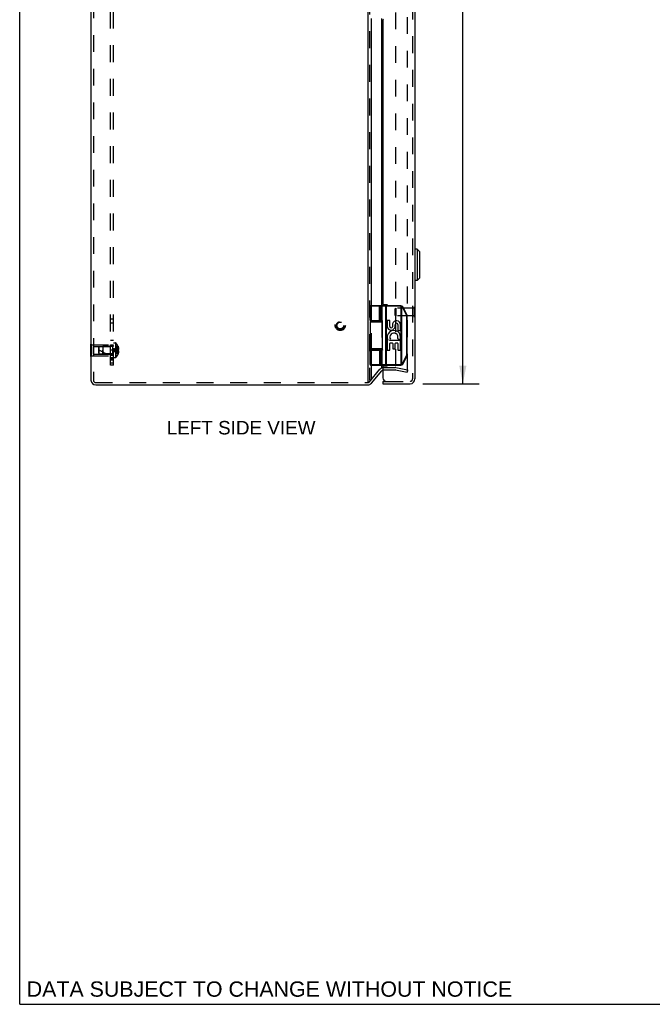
# Model space of a CAD drawing. Header units: inches. Extents: x 0 to 77.3, y 0 to 50.
# Tile 1 of 23: x 0 to 16, y 0 to 24.9. Entities that reach past the tile are written whole.
import ezdxf

# ---------------------------------------------------------------- set-up
doc = ezdxf.new("R2010")
doc.units = ezdxf.units.IN
doc.header["$LTSCALE"] = 4.25
doc.header["$MEASUREMENT"] = 0
doc.linetypes.add('HIDDEN', pattern=[0.2, 0.1, -0.1])
doc.layers.get('0').update_dxf_attribs({"linetype": 'CONTINUOUS'})
for name, color, linetype in [('DEFAULT_2', 8, 'HIDDEN'), ('DIMENSIONS', 7, 'CONTINUOUS'), ('DOOR_ASSEMBLY', 7, 'CONTINUOUS'), ('SUBPANEL', 7, 'CONTINUOUS')]:
    doc.layers.add(name, color=color, linetype=linetype)
doc.styles.get("Standard").update_dxf_attribs({"font": 'arial.ttf'})
doc.dimstyles.new('DIMSTYLE_1', dxfattribs={"dimtxt": 0.340909, "dimasz": 0.454545, "dimexe": 0.09, "dimexo": 0.07, "dimgap": 0.0375, "dimtad": 0, "dimtih": 1, "dimtoh": 1, "dimzin": 4, "dimdsep": 46, "dimtxsty": 'Standard', "dimblk": '_FILLED', "dimblk1": '_FILLED', "dimblk2": '_FILLED', "dimcen": 0.09, "dimadec": 3, "dimazin": 1, "dimtfac": 1, "dimtdec": 3, "dimtofl": 0, "dimtmove": 0, "dimatfit": 3, "dimldrblk": '_FILLED', "dimfxl": 0, "dimtolj": 1, "dimtzin": 4, "dimarcsym": 0})

# ---------------------------------------------------------------- blocks, each defined once
blk = doc.blocks.new('_FILLED')
at = {"color": 0, "linetype": 'ByBlock'}
blk.add_solid([(0, 0), (-1, 0.2), (-1, -0.2)], dxfattribs=at)
blk = doc.blocks.new('*D15')
at = {"layer": 'DIMENSIONS', "color": 2, "linetype": 'Continuous'}
for p, q in [((10.184, 35.607), (11.605, 35.607)), ((11.196, 35.607), (11.196, 26.297)), ((11.196, 15.667), (11.196, 25.103)), ((10.184, 15.667), (11.605, 15.667))]:
    blk.add_line(p, q, dxfattribs=at)
at = {"layer": 'DIMENSIONS', "color": 2, "linetype": 'Continuous', "xscale": 0.4545454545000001, "yscale": 0.4545454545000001, "zscale": 0.4545454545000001}
for p, rotation in [((11.196, 35.607), 90), ((11.196, 15.667), 270)]:
    blk.add_blockref('_FILLED', p, dxfattribs=dict(at, rotation=rotation))
at = {"layer": 'DIMENSIONS', "color": 2, "linetype": 'Continuous', "insert": (11.196, 26.126), "char_height": 0.3409, "width": 1.427, "attachment_point": 2, "line_spacing_factor": 0.9}
blk.add_mtext('19.94\\PDOOR', dxfattribs=at)

msp = doc.modelspace()

# ---------------------------------------------------------------- linework, layer by layer
at = {"color": 7, "linetype": 'Continuous'}
for p, q in [((0, 0), (0, 50)), ((1.797, 16.668), (1.801, 16.668)), ((1.797, 16.356), (1.797, 16.668)), ((1.797, 16.512), (1.801, 16.512)), ((1.797, 16.356), (1.801, 16.356)), ((0, 0), (77.273, 0))]:
    msp.add_line(p, q, dxfattribs=at)
at = {"color": 3, "linetype": 'Continuous'}
for p, q in [((8.794, 35.616), (8.794, 15.706)), ((1.801, 35.517), (1.801, 15.757)), ((8.886, 17.637), (8.886, 24.887)), ((9.149, 17.637), (9.149, 24.887)), ((9.195, 17.657), (9.195, 17.637)), ((8.886, 17.257), (8.886, 17.262)), ((9.149, 17.257), (9.149, 17.262)), ((8.886, 16.512), (8.886, 16.517)), ((9.149, 16.512), (9.149, 16.517)), ((8.886, 15.758), (8.886, 16.137)), ((8.886, 15.68), (9.149, 15.993)), ((9.149, 16.066), (9.149, 16.137)), ((9.195, 16.137), (9.195, 16.117)), ((1.921, 15.637), (8.794, 15.637))]:
    msp.add_line(p, q, dxfattribs=at)
for centre, radius, start, end in [((9.195, 15.955), 0.06, 108.8236, 140), ((1.921, 15.757), 0.12, 180, 270), ((8.794, 15.757), 0.12, 270, 320)]:
    msp.add_arc(centre, radius, start, end, dxfattribs=at)
at = {"layer": 'DEFAULT_2', "color": 8, "linetype": 'HIDDEN'}
for p, q in [((8.84, 35.616), (8.84, 15.758)), ((1.861, 35.517), (1.861, 15.757)), ((9.494, 35.242), (9.494, 16.076)), ((9.801, 15.996), (9.801, 35.278)), ((8.886, 17.262), (8.886, 17.637)), ((9.149, 17.637), (9.149, 17.262)), ((8.886, 16.517), (8.886, 17.257)), ((9.149, 17.257), (9.149, 16.517)), ((1.801, 16.668), (1.818, 16.668)), ((1.818, 16.356), (1.818, 16.668)), ((1.801, 16.512), (1.818, 16.512)), ((1.818, 16.652), (2.297, 16.652)), ((1.86, 16.607), (2.287, 16.607)), ((1.86, 16.607), (1.86, 16.417)), ((1.86, 16.417), (2.287, 16.417)), ((2.287, 16.607), (2.297, 16.617)), ((2.287, 16.607), (2.287, 16.417)), ((2.287, 16.417), (2.297, 16.407)), ((2.297, 16.372), (2.297, 16.652)), ((8.886, 16.137), (8.886, 16.512)), ((9.149, 16.512), (9.149, 16.137)), ((1.801, 16.356), (1.818, 16.356)), ((1.818, 16.372), (2.297, 16.372)), ((8.84, 15.718), (9.103, 16.032)), ((9.195, 16.075), (9.484, 16.075)), ((9.195, 16.015), (9.484, 16.015)), ((9.494, 16.014), (9.791, 15.961)), ((9.505, 16.073), (9.801, 16.02)), ((9.801, 16.02), (9.791, 15.961)), ((1.921, 15.697), (8.754, 15.697)), ((8.754, 15.697), (8.794, 15.697))]:
    msp.add_line(p, q, dxfattribs=at)
for points in [[(9.792, 15.986), (9.791, 15.986), (9.79, 15.986)], [(9.796, 15.987), (9.795, 15.987), (9.794, 15.986), (9.792, 15.986), (9.792, 15.986)], [(9.801, 15.996), (9.801, 15.995), (9.801, 15.994), (9.801, 15.993), (9.8, 15.991), (9.8, 15.99), (9.799, 15.989), (9.798, 15.989), (9.797, 15.988), (9.796, 15.987)]]:
    msp.add_lwpolyline(points, dxfattribs=at)
for radius in [0.128, 0.0981, 0.094, 0.084]:
    msp.add_circle((8.1, 17.137), radius, dxfattribs=at)
for centre, radius, start, end in [((9.195, 15.955), 0.12, 90, 140), ((9.195, 15.955), 0.06, 90, 108.8236), ((9.484, 15.955), 0.12, 80, 90), ((9.484, 15.955), 0.06, 80, 90), ((1.921, 15.757), 0.06, 180, 270), ((8.794, 15.757), 0.06, 270, 320)]:
    msp.add_arc(centre, radius, start, end, dxfattribs=at)
at = {"layer": 'DOOR_ASSEMBLY', "color": 8, "linetype": 'HIDDEN'}
for p, q in [((9.926, 35.487), (9.926, 15.787)), ((9.49, 17.561), (9.5, 17.571)), ((9.49, 17.393), (9.49, 17.561)), ((9.972, 17.571), (9.5, 17.571)), ((9.5, 17.571), (9.5, 17.383)), ((9.986, 17.605), (9.972, 17.605)), ((9.972, 17.349), (9.972, 17.605)), ((9.49, 17.393), (9.5, 17.383)), ((9.972, 17.383), (9.5, 17.383)), ((9.986, 17.349), (9.972, 17.349)), ((9.266, 15.727), (9.866, 15.727))]:
    msp.add_line(p, q, dxfattribs=at)
at = {"layer": 'DOOR_ASSEMBLY', "color": 3, "linetype": 'Continuous'}
for p, q in [((9.986, 35.487), (9.986, 15.787)), ((9.176, 24.847), (9.176, 17.677)), ((9.281, 17.657), (9.196, 17.657)), ((9.176, 16.097), (9.176, 15.817)), ((9.196, 16.117), (9.281, 16.117)), ((9.176, 15.667), (9.866, 15.667))]:
    msp.add_line(p, q, dxfattribs=at)
at = {"layer": 'DOOR_ASSEMBLY', "color": 7, "linetype": 'Continuous'}
for p, q in [((10.045, 19.061), (9.986, 19.061)), ((10.104, 19.002), (10.045, 19.061)), ((10.045, 19.061), (10.045, 18.273)), ((10.104, 19.002), (10.104, 18.332)), ((10.045, 18.273), (9.986, 18.273)), ((10.104, 18.332), (10.045, 18.273)), ((9.63, 17.624), (8.853, 17.624)), ((8.853, 17.262), (8.853, 17.624)), ((9.63, 17.637), (8.866, 17.637)), ((9.083, 17.637), (9.083, 17.637)), ((9.083, 17.637), (9.083, 17.637)), ((9.083, 17.637), (9.083, 17.637)), ((9.083, 17.637), (9.083, 17.637)), ((9.084, 17.637), (9.083, 17.637)), ((9.084, 17.637), (9.084, 17.637)), ((9.09, 17.262), (9.09, 17.624)), ((9.09, 17.262), (9.09, 17.624)), ((9.126, 17.262), (9.126, 17.624)), ((9.246, 17.632), (9.246, 17.633)), ((9.246, 17.632), (9.246, 17.632)), ((9.246, 17.631), (9.246, 17.632)), ((9.246, 17.631), (9.246, 17.631)), ((9.246, 17.631), (9.246, 17.631)), ((9.246, 17.63), (9.246, 17.631)), ((9.246, 17.63), (9.246, 17.63)), ((9.246, 17.63), (9.246, 17.63)), ((9.246, 17.629), (9.246, 17.63)), ((9.246, 17.629), (9.246, 17.629)), ((9.246, 17.628), (9.246, 17.629)), ((9.246, 17.628), (9.246, 17.628)), ((9.246, 17.628), (9.246, 17.628)), ((9.246, 17.627), (9.246, 17.628)), ((9.246, 17.627), (9.246, 17.627)), ((9.246, 17.626), (9.246, 17.627)), ((9.246, 17.626), (9.246, 17.626)), ((9.246, 17.625), (9.246, 17.626)), ((9.246, 17.625), (9.246, 17.625)), ((9.246, 17.625), (9.246, 17.625)), ((9.246, 17.624), (9.246, 17.625)), ((9.246, 17.624), (9.246, 16.15)), ((9.265, 16.137), (9.265, 17.637)), ((9.63, 17.624), (9.63, 17.637)), ((9.642, 17.623), (9.645, 17.635)), ((9.642, 16.151), (9.642, 17.623)), ((9.659, 16.158), (9.659, 17.616)), ((9.659, 17.616), (9.66, 17.616)), ((9.66, 17.617), (9.661, 17.618)), ((9.66, 17.617), (9.66, 17.617)), ((9.66, 17.616), (9.66, 17.617)), ((9.661, 17.618), (9.661, 17.619)), ((9.661, 17.618), (9.661, 17.618)), ((9.662, 17.621), (9.663, 17.621)), ((9.662, 17.62), (9.662, 17.621)), ((9.662, 17.62), (9.662, 17.62)), ((9.662, 17.62), (9.662, 17.62)), ((9.662, 17.619), (9.662, 17.62)), ((9.663, 17.623), (9.664, 17.623)), ((9.663, 17.622), (9.663, 17.623)), ((9.663, 17.622), (9.663, 17.622)), ((9.663, 17.622), (9.663, 17.622)), ((9.663, 17.622), (9.663, 17.622)), ((9.663, 17.621), (9.663, 17.622)), ((9.663, 17.621), (9.663, 17.621)), ((9.664, 17.623), (9.664, 17.623)), ((9.777, 17.394), (9.676, 17.597)), ((9.676, 17.597), (9.677, 17.597)), ((9.677, 17.597), (9.678, 17.598)), ((9.677, 17.597), (9.677, 17.597)), ((9.678, 17.598), (9.679, 17.598)), ((9.679, 17.598), (9.68, 17.598)), ((9.68, 17.599), (9.681, 17.599)), ((9.68, 17.598), (9.68, 17.599)), ((9.681, 17.599), (9.682, 17.6)), ((9.681, 17.599), (9.681, 17.599)), ((9.682, 17.6), (9.683, 17.6)), ((9.682, 17.6), (9.682, 17.6)), ((9.683, 17.601), (9.684, 17.601)), ((9.683, 17.6), (9.683, 17.601)), ((9.683, 17.6), (9.683, 17.6)), ((9.684, 17.601), (9.685, 17.601)), ((9.684, 17.601), (9.684, 17.601)), ((9.684, 17.601), (9.684, 17.601)), ((9.684, 17.601), (9.684, 17.601)), ((9.684, 17.601), (9.684, 17.601)), ((9.787, 17.4), (9.686, 17.602)), ((9.99, 17.605), (9.986, 17.605)), ((9.99, 17.349), (9.99, 17.605)), ((8.853, 17.227), (9.164, 17.227)), ((8.853, 17.227), (8.853, 16.547)), ((8.883, 17.257), (9.161, 17.257)), ((8.932, 17.262), (8.932, 17.257)), ((9.088, 17.262), (9.088, 17.257)), ((9.164, 16.522), (9.164, 17.252)), ((9.284, 17.255), (9.284, 17.113)), ((9.345, 17.263), (9.293, 17.263)), ((9.353, 17.113), (9.353, 17.255)), ((9.423, 17.181), (9.423, 17.106)), ((9.489, 17.115), (9.489, 17.157)), ((9.557, 17.16), (9.557, 17.02)), ((9.625, 17.02), (9.625, 17.16)), ((9.777, 17.394), (9.778, 17.395)), ((9.778, 17.395), (9.779, 17.395)), ((9.779, 17.395), (9.78, 17.396)), ((9.779, 17.395), (9.779, 17.395)), ((9.78, 17.396), (9.781, 17.396)), ((9.781, 17.397), (9.782, 17.397)), ((9.781, 17.396), (9.781, 17.397)), ((9.782, 17.397), (9.783, 17.397)), ((9.782, 17.372), (9.794, 17.372)), ((9.782, 16.402), (9.782, 17.372)), ((9.783, 17.398), (9.784, 17.398)), ((9.783, 17.397), (9.783, 17.398)), ((9.783, 17.397), (9.783, 17.397)), ((9.784, 17.398), (9.785, 17.398)), ((9.784, 17.398), (9.784, 17.398)), ((9.785, 17.399), (9.786, 17.399)), ((9.785, 17.399), (9.785, 17.399)), ((9.785, 17.399), (9.785, 17.399)), ((9.785, 17.398), (9.785, 17.399)), ((9.785, 17.398), (9.785, 17.398)), ((9.786, 17.399), (9.786, 17.399)), ((9.794, 16.402), (9.794, 17.372)), ((9.99, 17.349), (9.986, 17.349)), ((9.566, 17.012), (9.616, 17.012)), ((9.284, 16.754), (9.284, 16.522)), ((9.305, 16.762), (9.293, 16.762)), ((9.342, 16.762), (9.367, 16.78)), ((9.616, 16.762), (9.342, 16.762)), ((9.353, 16.522), (9.353, 16.686)), ((9.362, 16.695), (9.416, 16.695)), ((9.425, 16.686), (9.425, 16.557)), ((9.488, 16.557), (9.488, 16.686)), ((9.497, 16.695), (9.549, 16.695)), ((9.557, 16.686), (9.557, 16.522)), ((9.558, 16.797), (9.604, 16.777)), ((9.625, 16.522), (9.625, 16.754)), ((9.164, 16.547), (8.853, 16.547)), ((8.853, 16.512), (9.144, 16.512)), ((8.853, 16.15), (8.853, 16.512)), ((9.161, 16.517), (8.883, 16.517)), ((8.932, 16.517), (8.932, 16.512)), ((9.088, 16.517), (9.088, 16.512)), ((9.126, 16.15), (9.126, 16.512)), ((9.293, 16.514), (9.345, 16.514)), ((9.433, 16.548), (9.48, 16.548)), ((9.566, 16.514), (9.616, 16.514)), ((9.659, 16.158), (9.659, 16.158)), ((9.659, 16.158), (9.66, 16.158)), ((9.66, 16.158), (9.66, 16.157)), ((9.676, 16.177), (9.777, 16.38)), ((9.676, 16.177), (9.677, 16.177)), ((9.677, 16.177), (9.678, 16.176)), ((9.678, 16.176), (9.679, 16.176)), ((9.679, 16.176), (9.679, 16.176)), ((9.679, 16.176), (9.68, 16.175)), ((9.68, 16.175), (9.681, 16.175)), ((9.681, 16.175), (9.681, 16.175)), ((9.681, 16.175), (9.682, 16.174)), ((9.682, 16.174), (9.682, 16.174)), ((9.682, 16.174), (9.682, 16.174)), ((9.682, 16.174), (9.683, 16.174)), ((9.683, 16.174), (9.683, 16.174)), ((9.683, 16.174), (9.683, 16.173)), ((9.683, 16.173), (9.684, 16.173)), ((9.684, 16.173), (9.684, 16.173)), ((9.684, 16.173), (9.684, 16.173)), ((9.684, 16.173), (9.684, 16.173)), ((9.684, 16.173), (9.684, 16.173)), ((9.686, 16.172), (9.787, 16.374)), ((9.777, 16.38), (9.778, 16.379)), ((9.778, 16.379), (9.779, 16.379)), ((9.779, 16.379), (9.78, 16.378)), ((9.78, 16.378), (9.78, 16.378)), ((9.78, 16.378), (9.781, 16.378)), ((9.781, 16.378), (9.782, 16.377)), ((9.782, 16.402), (9.794, 16.402)), ((9.782, 16.377), (9.782, 16.377)), ((9.782, 16.377), (9.783, 16.377)), ((9.783, 16.377), (9.783, 16.376)), ((9.783, 16.376), (9.784, 16.376)), ((9.784, 16.376), (9.784, 16.376)), ((9.784, 16.376), (9.784, 16.376)), ((9.784, 16.376), (9.785, 16.376)), ((9.785, 16.376), (9.785, 16.375)), ((9.785, 16.375), (9.785, 16.375)), ((9.785, 16.375), (9.785, 16.375)), ((9.785, 16.375), (9.785, 16.375)), ((9.785, 16.375), (9.786, 16.375)), ((8.853, 16.15), (9.63, 16.15)), ((8.866, 16.137), (9.63, 16.137)), ((9.084, 16.137), (9.083, 16.137)), ((9.083, 16.137), (9.083, 16.137)), ((9.083, 16.137), (9.083, 16.137)), ((9.083, 16.137), (9.083, 16.137)), ((9.083, 16.137), (9.083, 16.137)), ((9.084, 16.137), (9.084, 16.137)), ((9.084, 16.137), (9.084, 16.137)), ((9.246, 16.15), (9.246, 16.149)), ((9.246, 16.149), (9.246, 16.149)), ((9.246, 16.149), (9.246, 16.148)), ((9.246, 16.148), (9.246, 16.148)), ((9.246, 16.148), (9.246, 16.148)), ((9.246, 16.148), (9.246, 16.147)), ((9.246, 16.147), (9.246, 16.147)), ((9.246, 16.147), (9.246, 16.146)), ((9.246, 16.146), (9.246, 16.146)), ((9.246, 16.146), (9.246, 16.145)), ((9.246, 16.145), (9.246, 16.145)), ((9.246, 16.145), (9.246, 16.145)), ((9.246, 16.145), (9.246, 16.144)), ((9.246, 16.144), (9.246, 16.144)), ((9.246, 16.144), (9.246, 16.144)), ((9.246, 16.144), (9.246, 16.143)), ((9.246, 16.143), (9.246, 16.143)), ((9.246, 16.143), (9.246, 16.142)), ((9.63, 16.15), (9.63, 16.137)), ((9.642, 16.151), (9.645, 16.139)), ((9.66, 16.157), (9.66, 16.156)), ((9.66, 16.156), (9.661, 16.156)), ((9.661, 16.156), (9.661, 16.155)), ((9.661, 16.155), (9.661, 16.155)), ((9.661, 16.155), (9.662, 16.155)), ((9.662, 16.155), (9.662, 16.154)), ((9.662, 16.154), (9.662, 16.154)), ((9.662, 16.154), (9.662, 16.154)), ((9.662, 16.154), (9.662, 16.153)), ((9.662, 16.153), (9.662, 16.153)), ((9.663, 16.153), (9.663, 16.152)), ((9.663, 16.152), (9.663, 16.152)), ((9.663, 16.152), (9.663, 16.152)), ((9.663, 16.152), (9.663, 16.151)), ((9.663, 16.151), (9.663, 16.151)), ((9.663, 16.151), (9.664, 16.151)), ((9.176, 15.727), (9.266, 15.727)), ((9.176, 15.727), (9.176, 15.667))]:
    msp.add_line(p, q, dxfattribs=at)
for points in [[(9.09, 17.624), (9.09, 17.624), (9.09, 17.625), (9.09, 17.625), (9.09, 17.625), (9.09, 17.625), (9.09, 17.625), (9.09, 17.626), (9.089, 17.626), (9.089, 17.626), (9.089, 17.626), (9.089, 17.627), (9.089, 17.627), (9.089, 17.627), (9.089, 17.627), (9.089, 17.627), (9.089, 17.628), (9.089, 17.628), (9.089, 17.628), (9.089, 17.628), (9.089, 17.628), (9.089, 17.629), (9.089, 17.629), (9.089, 17.629), (9.089, 17.629), (9.089, 17.629), (9.089, 17.63), (9.089, 17.63), (9.089, 17.63), (9.089, 17.63), (9.089, 17.63), (9.089, 17.631), (9.089, 17.631), (9.089, 17.631), (9.088, 17.631), (9.088, 17.631), (9.088, 17.631), (9.088, 17.632), (9.088, 17.632), (9.088, 17.632), (9.088, 17.632), (9.088, 17.632), (9.088, 17.633), (9.088, 17.633), (9.088, 17.633), (9.088, 17.633), (9.088, 17.633), (9.088, 17.633), (9.087, 17.633), (9.087, 17.634), (9.087, 17.634), (9.087, 17.634), (9.087, 17.634), (9.087, 17.634), (9.087, 17.634), (9.087, 17.634), (9.087, 17.635), (9.087, 17.635), (9.087, 17.635), (9.087, 17.635), (9.086, 17.635), (9.086, 17.635), (9.086, 17.635), (9.086, 17.635), (9.086, 17.635), (9.086, 17.636), (9.086, 17.636), (9.086, 17.636), (9.086, 17.636), (9.086, 17.636), (9.085, 17.636), (9.085, 17.636), (9.085, 17.636), (9.085, 17.636), (9.085, 17.636), (9.085, 17.636), (9.085, 17.636), (9.085, 17.637), (9.085, 17.637), (9.085, 17.637), (9.084, 17.637), (9.084, 17.637), (9.084, 17.637), (9.084, 17.637), (9.084, 17.637), (9.084, 17.637), (9.084, 17.637)], [(9.09, 17.624), (9.09, 17.624), (9.09, 17.625), (9.09, 17.625), (9.09, 17.625), (9.09, 17.625), (9.09, 17.625), (9.09, 17.626), (9.09, 17.626), (9.09, 17.626), (9.089, 17.626), (9.089, 17.627), (9.089, 17.627), (9.089, 17.627), (9.089, 17.627), (9.089, 17.627), (9.089, 17.628), (9.089, 17.628), (9.089, 17.628), (9.089, 17.628), (9.089, 17.628), (9.089, 17.629), (9.089, 17.629), (9.089, 17.629), (9.089, 17.629), (9.089, 17.629), (9.089, 17.63), (9.089, 17.63), (9.089, 17.63), (9.089, 17.63), (9.089, 17.63), (9.089, 17.631), (9.089, 17.631), (9.089, 17.631), (9.089, 17.631), (9.088, 17.631), (9.088, 17.631), (9.088, 17.632), (9.088, 17.632), (9.088, 17.632), (9.088, 17.632), (9.088, 17.632), (9.088, 17.633), (9.088, 17.633), (9.088, 17.633), (9.088, 17.633), (9.088, 17.633), (9.088, 17.633), (9.088, 17.633), (9.087, 17.634), (9.087, 17.634), (9.087, 17.634), (9.087, 17.634), (9.087, 17.634), (9.087, 17.634), (9.087, 17.634), (9.087, 17.635), (9.087, 17.635), (9.087, 17.635), (9.087, 17.635), (9.086, 17.635), (9.086, 17.635), (9.086, 17.635), (9.086, 17.635), (9.086, 17.635), (9.086, 17.636), (9.086, 17.636), (9.086, 17.636), (9.086, 17.636), (9.086, 17.636), (9.085, 17.636), (9.085, 17.636), (9.085, 17.636), (9.085, 17.636), (9.085, 17.636), (9.085, 17.636), (9.085, 17.636), (9.085, 17.637), (9.085, 17.637), (9.085, 17.637), (9.084, 17.637), (9.084, 17.637), (9.084, 17.637), (9.084, 17.637), (9.084, 17.637), (9.084, 17.637), (9.084, 17.637), (9.084, 17.637)], [(9.126, 17.624), (9.126, 17.624), (9.126, 17.624), (9.126, 17.625), (9.126, 17.625), (9.126, 17.625), (9.126, 17.625), (9.125, 17.625), (9.125, 17.626), (9.125, 17.626), (9.125, 17.626), (9.125, 17.626), (9.125, 17.627), (9.125, 17.627), (9.125, 17.627), (9.125, 17.627), (9.125, 17.627), (9.125, 17.628), (9.125, 17.628), (9.125, 17.628), (9.125, 17.628), (9.125, 17.628), (9.125, 17.629), (9.125, 17.629), (9.125, 17.629), (9.125, 17.629), (9.125, 17.629), (9.125, 17.63), (9.124, 17.63), (9.124, 17.63), (9.124, 17.63), (9.124, 17.63), (9.124, 17.631), (9.124, 17.631), (9.124, 17.631), (9.124, 17.631), (9.124, 17.631), (9.124, 17.631), (9.124, 17.632), (9.124, 17.632), (9.123, 17.632), (9.123, 17.632), (9.123, 17.632), (9.123, 17.633), (9.123, 17.633), (9.123, 17.633), (9.123, 17.633), (9.123, 17.633), (9.123, 17.633), (9.122, 17.633), (9.122, 17.634), (9.122, 17.634), (9.122, 17.634), (9.122, 17.634), (9.122, 17.634), (9.122, 17.634), (9.122, 17.634), (9.121, 17.635), (9.121, 17.635), (9.121, 17.635), (9.121, 17.635), (9.121, 17.635), (9.121, 17.635), (9.121, 17.635), (9.12, 17.635), (9.12, 17.635), (9.12, 17.636), (9.12, 17.636), (9.12, 17.636), (9.12, 17.636), (9.12, 17.636), (9.119, 17.636), (9.119, 17.636), (9.119, 17.636), (9.119, 17.636), (9.119, 17.636), (9.119, 17.636), (9.118, 17.636), (9.118, 17.637), (9.118, 17.637), (9.118, 17.637), (9.118, 17.637), (9.118, 17.637), (9.118, 17.637), (9.117, 17.637), (9.117, 17.637), (9.117, 17.637), (9.117, 17.637), (9.117, 17.637), (9.117, 17.637), (9.116, 17.637), (9.116, 17.637), (9.116, 17.637), (9.116, 17.637), (9.116, 17.637)], [(9.246, 17.633), (9.246, 17.633), (9.246, 17.633), (9.246, 17.633), (9.246, 17.633), (9.246, 17.633), (9.246, 17.633), (9.246, 17.634), (9.246, 17.634), (9.246, 17.634), (9.246, 17.634), (9.245, 17.634), (9.245, 17.634), (9.245, 17.634), (9.245, 17.635), (9.245, 17.635), (9.245, 17.635), (9.245, 17.635), (9.245, 17.635), (9.245, 17.635), (9.245, 17.635), (9.245, 17.635), (9.245, 17.635), (9.245, 17.636), (9.245, 17.636), (9.245, 17.636), (9.245, 17.636), (9.245, 17.636), (9.245, 17.636), (9.245, 17.636), (9.245, 17.636), (9.245, 17.636), (9.245, 17.636), (9.245, 17.636), (9.245, 17.636), (9.245, 17.637), (9.245, 17.637), (9.245, 17.637), (9.245, 17.637), (9.245, 17.637), (9.245, 17.637), (9.245, 17.637), (9.245, 17.637), (9.245, 17.637), (9.244, 17.637), (9.244, 17.637), (9.244, 17.637), (9.244, 17.637), (9.244, 17.637), (9.244, 17.637), (9.244, 17.637), (9.244, 17.637)], [(9.659, 17.616), (9.659, 17.616), (9.658, 17.616), (9.658, 17.617), (9.657, 17.617), (9.657, 17.617), (9.656, 17.617), (9.656, 17.618), (9.655, 17.618), (9.655, 17.618), (9.654, 17.618), (9.654, 17.619), (9.653, 17.619), (9.653, 17.619), (9.652, 17.619), (9.651, 17.62), (9.651, 17.62), (9.65, 17.62), (9.65, 17.62), (9.649, 17.62), (9.649, 17.621), (9.648, 17.621), (9.648, 17.621), (9.647, 17.621), (9.646, 17.621), (9.646, 17.621), (9.645, 17.622), (9.645, 17.622), (9.644, 17.622), (9.644, 17.622), (9.643, 17.622), (9.643, 17.622), (9.642, 17.623)], [(9.676, 17.597), (9.676, 17.597), (9.676, 17.598), (9.675, 17.598), (9.675, 17.598), (9.675, 17.599), (9.675, 17.599), (9.674, 17.6), (9.674, 17.6), (9.674, 17.601), (9.673, 17.601), (9.673, 17.602), (9.673, 17.602), (9.673, 17.603), (9.672, 17.603), (9.672, 17.603), (9.672, 17.604), (9.671, 17.604), (9.671, 17.605), (9.671, 17.605), (9.67, 17.606), (9.67, 17.606), (9.67, 17.606), (9.669, 17.607), (9.669, 17.607), (9.669, 17.608), (9.668, 17.608), (9.668, 17.608), (9.668, 17.609), (9.667, 17.609), (9.667, 17.61), (9.666, 17.61), (9.666, 17.61), (9.666, 17.611), (9.665, 17.611), (9.665, 17.611), (9.664, 17.612), (9.664, 17.612), (9.664, 17.612), (9.663, 17.613), (9.663, 17.613), (9.662, 17.613), (9.662, 17.614), (9.661, 17.614), (9.661, 17.614), (9.661, 17.615), (9.66, 17.615), (9.66, 17.615), (9.659, 17.616)], [(9.661, 17.619), (9.661, 17.619), (9.662, 17.619)], [(9.664, 17.623), (9.664, 17.623), (9.664, 17.624), (9.664, 17.624), (9.664, 17.624), (9.664, 17.624), (9.664, 17.624), (9.664, 17.624), (9.664, 17.624), (9.664, 17.624), (9.664, 17.624), (9.664, 17.625), (9.664, 17.625), (9.664, 17.625), (9.664, 17.625), (9.664, 17.625), (9.665, 17.625), (9.665, 17.625), (9.665, 17.625), (9.665, 17.625), (9.665, 17.625), (9.665, 17.625), (9.665, 17.626), (9.665, 17.626), (9.665, 17.626), (9.665, 17.626), (9.665, 17.626), (9.665, 17.626), (9.665, 17.626), (9.665, 17.626), (9.665, 17.626), (9.665, 17.626), (9.665, 17.626), (9.665, 17.626), (9.665, 17.626), (9.665, 17.626), (9.665, 17.626), (9.665, 17.626), (9.665, 17.626), (9.665, 17.626), (9.665, 17.626), (9.665, 17.626), (9.665, 17.626), (9.665, 17.626)], [(9.685, 17.601), (9.685, 17.601), (9.685, 17.601), (9.685, 17.602), (9.685, 17.602), (9.685, 17.602), (9.685, 17.602), (9.685, 17.602), (9.685, 17.602), (9.685, 17.602), (9.685, 17.602), (9.685, 17.602), (9.686, 17.602), (9.686, 17.602), (9.686, 17.602), (9.686, 17.602), (9.686, 17.602), (9.686, 17.602), (9.686, 17.602), (9.686, 17.602), (9.686, 17.602), (9.686, 17.602), (9.686, 17.602), (9.686, 17.602), (9.686, 17.602), (9.686, 17.602), (9.686, 17.602), (9.686, 17.602), (9.686, 17.602), (9.686, 17.602), (9.686, 17.602)], [(9.786, 17.399), (9.786, 17.399), (9.786, 17.399), (9.786, 17.399), (9.786, 17.399), (9.786, 17.399), (9.786, 17.399), (9.786, 17.399), (9.786, 17.4), (9.786, 17.4), (9.787, 17.4), (9.787, 17.4), (9.787, 17.4), (9.787, 17.4), (9.787, 17.4), (9.787, 17.4), (9.787, 17.4), (9.787, 17.4), (9.787, 17.4), (9.787, 17.4), (9.787, 17.4), (9.787, 17.4), (9.787, 17.4), (9.787, 17.4), (9.787, 17.4), (9.787, 17.4), (9.787, 17.4), (9.787, 17.4), (9.787, 17.4), (9.787, 17.4), (9.787, 17.4)], [(8.853, 17.262), (9.144, 17.262), (9.144, 17.262), (9.145, 17.262), (9.146, 17.262), (9.146, 17.262), (9.147, 17.262), (9.148, 17.262), (9.148, 17.262), (9.149, 17.262), (9.149, 17.262), (9.15, 17.262), (9.15, 17.262), (9.151, 17.261), (9.151, 17.261), (9.152, 17.261), (9.152, 17.261), (9.153, 17.261), (9.153, 17.261), (9.153, 17.261), (9.154, 17.261), (9.154, 17.261), (9.155, 17.261), (9.155, 17.261), (9.155, 17.26), (9.156, 17.26), (9.156, 17.26), (9.156, 17.26), (9.156, 17.26), (9.157, 17.26), (9.157, 17.26), (9.157, 17.26), (9.158, 17.26), (9.158, 17.259), (9.158, 17.259), (9.158, 17.259), (9.159, 17.259), (9.159, 17.259), (9.159, 17.259), (9.159, 17.259), (9.159, 17.259), (9.16, 17.258), (9.16, 17.258), (9.16, 17.258), (9.16, 17.258), (9.16, 17.258), (9.16, 17.258), (9.161, 17.258), (9.161, 17.258), (9.161, 17.258), (9.161, 17.257), (9.161, 17.257), (9.161, 17.257), (9.161, 17.257), (9.161, 17.257), (9.162, 17.257), (9.162, 17.257), (9.162, 17.257), (9.162, 17.256), (9.162, 17.256), (9.162, 17.256), (9.162, 17.256), (9.162, 17.256), (9.162, 17.256), (9.162, 17.256), (9.163, 17.256), (9.163, 17.255), (9.163, 17.255), (9.163, 17.255), (9.163, 17.255), (9.163, 17.255), (9.163, 17.255), (9.163, 17.255), (9.163, 17.255), (9.163, 17.255), (9.163, 17.254), (9.163, 17.254), (9.163, 17.254), (9.163, 17.254), (9.163, 17.254), (9.163, 17.254), (9.163, 17.254), (9.163, 17.254), (9.163, 17.254), (9.163, 17.253), (9.163, 17.253), (9.163, 17.253), (9.164, 17.253), (9.164, 17.253), (9.164, 17.253), (9.164, 17.253), (9.164, 17.253), (9.164, 17.253), (9.164, 17.252), (9.164, 17.252), (9.164, 17.252), (9.164, 17.252), (9.164, 17.252), (9.164, 17.252)], [(9.782, 17.372), (9.782, 17.373), (9.782, 17.373), (9.782, 17.374), (9.782, 17.374), (9.782, 17.375), (9.782, 17.375), (9.782, 17.376), (9.782, 17.377), (9.782, 17.377), (9.782, 17.378), (9.782, 17.378), (9.782, 17.379), (9.782, 17.379), (9.782, 17.38), (9.782, 17.38), (9.782, 17.381), (9.782, 17.381), (9.782, 17.382), (9.781, 17.383), (9.781, 17.383), (9.781, 17.384), (9.781, 17.384), (9.781, 17.385), (9.781, 17.385), (9.781, 17.386), (9.78, 17.386), (9.78, 17.387), (9.78, 17.387), (9.78, 17.388), (9.78, 17.388), (9.78, 17.389), (9.779, 17.389), (9.779, 17.39), (9.779, 17.39), (9.779, 17.391), (9.779, 17.391), (9.778, 17.392), (9.778, 17.392), (9.778, 17.393), (9.778, 17.393), (9.777, 17.394), (9.777, 17.394)], [(9.09, 16.512), (9.09, 16.15), (9.09, 16.15), (9.09, 16.149), (9.09, 16.149), (9.09, 16.149), (9.09, 16.149), (9.09, 16.148), (9.09, 16.148), (9.089, 16.148), (9.089, 16.148), (9.089, 16.148), (9.089, 16.147), (9.089, 16.147), (9.089, 16.147), (9.089, 16.147), (9.089, 16.147), (9.089, 16.146), (9.089, 16.146), (9.089, 16.146), (9.089, 16.146), (9.089, 16.145), (9.089, 16.145), (9.089, 16.145), (9.089, 16.145), (9.089, 16.145), (9.089, 16.144), (9.089, 16.144), (9.089, 16.144), (9.089, 16.144), (9.089, 16.144), (9.089, 16.144), (9.089, 16.143), (9.089, 16.143), (9.089, 16.143), (9.088, 16.143), (9.088, 16.143), (9.088, 16.142), (9.088, 16.142), (9.088, 16.142), (9.088, 16.142), (9.088, 16.142), (9.088, 16.142), (9.088, 16.141), (9.088, 16.141), (9.088, 16.141), (9.088, 16.141), (9.088, 16.141), (9.088, 16.141), (9.087, 16.14), (9.087, 16.14), (9.087, 16.14), (9.087, 16.14), (9.087, 16.14), (9.087, 16.14), (9.087, 16.14), (9.087, 16.139), (9.087, 16.139), (9.087, 16.139), (9.087, 16.139), (9.087, 16.139), (9.086, 16.139), (9.086, 16.139), (9.086, 16.139), (9.086, 16.139), (9.086, 16.138), (9.086, 16.138), (9.086, 16.138), (9.086, 16.138), (9.086, 16.138), (9.086, 16.138), (9.085, 16.138), (9.085, 16.138), (9.085, 16.138), (9.085, 16.138), (9.085, 16.138), (9.085, 16.138), (9.085, 16.137), (9.085, 16.137), (9.085, 16.137), (9.085, 16.137), (9.084, 16.137), (9.084, 16.137), (9.084, 16.137), (9.084, 16.137), (9.084, 16.137), (9.084, 16.137), (9.084, 16.137)], [(9.09, 16.512), (9.09, 16.15), (9.09, 16.15), (9.09, 16.149), (9.09, 16.149), (9.09, 16.149), (9.09, 16.149), (9.09, 16.148), (9.09, 16.148), (9.09, 16.148), (9.09, 16.148), (9.089, 16.148), (9.089, 16.147), (9.089, 16.147), (9.089, 16.147), (9.089, 16.147), (9.089, 16.147), (9.089, 16.146), (9.089, 16.146), (9.089, 16.146), (9.089, 16.146), (9.089, 16.145), (9.089, 16.145), (9.089, 16.145), (9.089, 16.145), (9.089, 16.145), (9.089, 16.144), (9.089, 16.144), (9.089, 16.144), (9.089, 16.144), (9.089, 16.144), (9.089, 16.144), (9.089, 16.143), (9.089, 16.143), (9.089, 16.143), (9.089, 16.143), (9.088, 16.143), (9.088, 16.142), (9.088, 16.142), (9.088, 16.142), (9.088, 16.142), (9.088, 16.142), (9.088, 16.142), (9.088, 16.141), (9.088, 16.141), (9.088, 16.141), (9.088, 16.141), (9.088, 16.141), (9.088, 16.141), (9.088, 16.14), (9.087, 16.14), (9.087, 16.14), (9.087, 16.14), (9.087, 16.14), (9.087, 16.14), (9.087, 16.14), (9.087, 16.139), (9.087, 16.139), (9.087, 16.139), (9.087, 16.139), (9.087, 16.139), (9.086, 16.139), (9.086, 16.139), (9.086, 16.139), (9.086, 16.139), (9.086, 16.138), (9.086, 16.138), (9.086, 16.138), (9.086, 16.138), (9.086, 16.138), (9.086, 16.138), (9.085, 16.138), (9.085, 16.138), (9.085, 16.138), (9.085, 16.138), (9.085, 16.138), (9.085, 16.138), (9.085, 16.137), (9.085, 16.137), (9.085, 16.137), (9.085, 16.137), (9.084, 16.137), (9.084, 16.137), (9.084, 16.137), (9.084, 16.137), (9.084, 16.137), (9.084, 16.137), (9.084, 16.137)], [(9.164, 16.522), (9.164, 16.522), (9.164, 16.522), (9.164, 16.522), (9.164, 16.522), (9.164, 16.521), (9.164, 16.521), (9.164, 16.521), (9.164, 16.521), (9.164, 16.521), (9.164, 16.521), (9.164, 16.521), (9.163, 16.521), (9.163, 16.521), (9.163, 16.52), (9.163, 16.52), (9.163, 16.52), (9.163, 16.52), (9.163, 16.52), (9.163, 16.52), (9.163, 16.52), (9.163, 16.52), (9.163, 16.52), (9.163, 16.519), (9.163, 16.519), (9.163, 16.519), (9.163, 16.519), (9.163, 16.519), (9.163, 16.519), (9.163, 16.519), (9.163, 16.519), (9.163, 16.519), (9.163, 16.518), (9.163, 16.518), (9.162, 16.518), (9.162, 16.518), (9.162, 16.518), (9.162, 16.518), (9.162, 16.518), (9.162, 16.518), (9.162, 16.518), (9.162, 16.517), (9.162, 16.517), (9.162, 16.517), (9.161, 16.517), (9.161, 16.517), (9.161, 16.517), (9.161, 16.517), (9.161, 16.517), (9.161, 16.516), (9.161, 16.516), (9.161, 16.516), (9.16, 16.516), (9.16, 16.516), (9.16, 16.516), (9.16, 16.516), (9.16, 16.516), (9.16, 16.515), (9.159, 16.515), (9.159, 16.515), (9.159, 16.515), (9.159, 16.515), (9.159, 16.515), (9.158, 16.515), (9.158, 16.515), (9.158, 16.514), (9.158, 16.514), (9.157, 16.514), (9.157, 16.514), (9.157, 16.514), (9.156, 16.514), (9.156, 16.514), (9.156, 16.514), (9.156, 16.514), (9.155, 16.513), (9.155, 16.513), (9.155, 16.513), (9.154, 16.513), (9.154, 16.513), (9.153, 16.513), (9.153, 16.513), (9.153, 16.513), (9.152, 16.513), (9.152, 16.513), (9.151, 16.513), (9.151, 16.512), (9.15, 16.512), (9.15, 16.512), (9.149, 16.512), (9.149, 16.512), (9.148, 16.512), (9.148, 16.512), (9.147, 16.512), (9.146, 16.512), (9.146, 16.512), (9.145, 16.512), (9.144, 16.512), (9.144, 16.512)], [(9.642, 16.151), (9.643, 16.152), (9.643, 16.152), (9.644, 16.152), (9.644, 16.152), (9.645, 16.152), (9.645, 16.152), (9.646, 16.152), (9.646, 16.153), (9.647, 16.153), (9.648, 16.153), (9.648, 16.153), (9.649, 16.153), (9.649, 16.154), (9.65, 16.154), (9.65, 16.154), (9.651, 16.154), (9.651, 16.154), (9.652, 16.155), (9.653, 16.155), (9.653, 16.155), (9.654, 16.155), (9.654, 16.156), (9.655, 16.156), (9.655, 16.156), (9.656, 16.156), (9.656, 16.157), (9.657, 16.157), (9.657, 16.157), (9.658, 16.157), (9.658, 16.158), (9.659, 16.158), (9.659, 16.158)], [(9.659, 16.158), (9.66, 16.159), (9.66, 16.159), (9.661, 16.159), (9.661, 16.159), (9.661, 16.16), (9.662, 16.16), (9.662, 16.16), (9.663, 16.161), (9.663, 16.161), (9.664, 16.161), (9.664, 16.162), (9.664, 16.162), (9.665, 16.163), (9.665, 16.163), (9.666, 16.163), (9.666, 16.164), (9.666, 16.164), (9.667, 16.164), (9.667, 16.165), (9.668, 16.165), (9.668, 16.166), (9.668, 16.166), (9.669, 16.166), (9.669, 16.167), (9.669, 16.167), (9.67, 16.168), (9.67, 16.168), (9.67, 16.168), (9.671, 16.169), (9.671, 16.169), (9.671, 16.17), (9.672, 16.17), (9.672, 16.17), (9.672, 16.171), (9.673, 16.171), (9.673, 16.172), (9.673, 16.172), (9.673, 16.173), (9.674, 16.173), (9.674, 16.174), (9.674, 16.174), (9.675, 16.175), (9.675, 16.175), (9.675, 16.175), (9.675, 16.176), (9.676, 16.176), (9.676, 16.177), (9.676, 16.177)], [(9.684, 16.173), (9.685, 16.173), (9.685, 16.173), (9.685, 16.172), (9.685, 16.172), (9.685, 16.172), (9.685, 16.172), (9.685, 16.172), (9.685, 16.172), (9.685, 16.172), (9.685, 16.172), (9.685, 16.172), (9.685, 16.172), (9.686, 16.172), (9.686, 16.172), (9.686, 16.172), (9.686, 16.172), (9.686, 16.172), (9.686, 16.172), (9.686, 16.172), (9.686, 16.172), (9.686, 16.172), (9.686, 16.172), (9.686, 16.172), (9.686, 16.172), (9.686, 16.172), (9.686, 16.172), (9.686, 16.172), (9.686, 16.172), (9.686, 16.172), (9.686, 16.172), (9.686, 16.172)], [(9.777, 16.38), (9.777, 16.38), (9.778, 16.381), (9.778, 16.381), (9.778, 16.382), (9.778, 16.382), (9.779, 16.383), (9.779, 16.383), (9.779, 16.384), (9.779, 16.384), (9.779, 16.385), (9.78, 16.385), (9.78, 16.386), (9.78, 16.386), (9.78, 16.387), (9.78, 16.387), (9.78, 16.388), (9.781, 16.388), (9.781, 16.389), (9.781, 16.389), (9.781, 16.39), (9.781, 16.39), (9.781, 16.391), (9.781, 16.391), (9.782, 16.392), (9.782, 16.392), (9.782, 16.393), (9.782, 16.394), (9.782, 16.394), (9.782, 16.395), (9.782, 16.395), (9.782, 16.396), (9.782, 16.396), (9.782, 16.397), (9.782, 16.397), (9.782, 16.398), (9.782, 16.398), (9.782, 16.399), (9.782, 16.4), (9.782, 16.4), (9.782, 16.401), (9.782, 16.401), (9.782, 16.402)], [(9.786, 16.375), (9.786, 16.375), (9.786, 16.375), (9.786, 16.375), (9.786, 16.375), (9.786, 16.375), (9.786, 16.375), (9.786, 16.375), (9.786, 16.374), (9.786, 16.374), (9.786, 16.374), (9.787, 16.374), (9.787, 16.374), (9.787, 16.374), (9.787, 16.374), (9.787, 16.374), (9.787, 16.374), (9.787, 16.374), (9.787, 16.374), (9.787, 16.374), (9.787, 16.374), (9.787, 16.374), (9.787, 16.374), (9.787, 16.374), (9.787, 16.374), (9.787, 16.374), (9.787, 16.374), (9.787, 16.374), (9.787, 16.374), (9.787, 16.374), (9.787, 16.374), (9.787, 16.374)], [(9.126, 16.15), (9.126, 16.15), (9.126, 16.15), (9.126, 16.149), (9.126, 16.149), (9.126, 16.149), (9.126, 16.149), (9.125, 16.148), (9.125, 16.148), (9.125, 16.148), (9.125, 16.148), (9.125, 16.148), (9.125, 16.147), (9.125, 16.147), (9.125, 16.147), (9.125, 16.147), (9.125, 16.147), (9.125, 16.146), (9.125, 16.146), (9.125, 16.146), (9.125, 16.146), (9.125, 16.145), (9.125, 16.145), (9.125, 16.145), (9.125, 16.145), (9.125, 16.145), (9.125, 16.144), (9.125, 16.144), (9.124, 16.144), (9.124, 16.144), (9.124, 16.144), (9.124, 16.144), (9.124, 16.143), (9.124, 16.143), (9.124, 16.143), (9.124, 16.143), (9.124, 16.143), (9.124, 16.142), (9.124, 16.142), (9.124, 16.142), (9.123, 16.142), (9.123, 16.142), (9.123, 16.142), (9.123, 16.141), (9.123, 16.141), (9.123, 16.141), (9.123, 16.141), (9.123, 16.141), (9.123, 16.141), (9.122, 16.14), (9.122, 16.14), (9.122, 16.14), (9.122, 16.14), (9.122, 16.14), (9.122, 16.14), (9.122, 16.14), (9.122, 16.139), (9.121, 16.139), (9.121, 16.139), (9.121, 16.139), (9.121, 16.139), (9.121, 16.139), (9.121, 16.139), (9.121, 16.139), (9.12, 16.139), (9.12, 16.138), (9.12, 16.138), (9.12, 16.138), (9.12, 16.138), (9.12, 16.138), (9.12, 16.138), (9.119, 16.138), (9.119, 16.138), (9.119, 16.138), (9.119, 16.138), (9.119, 16.138), (9.119, 16.138), (9.118, 16.137), (9.118, 16.137), (9.118, 16.137), (9.118, 16.137), (9.118, 16.137), (9.118, 16.137), (9.118, 16.137), (9.117, 16.137), (9.117, 16.137), (9.117, 16.137), (9.117, 16.137), (9.117, 16.137), (9.117, 16.137), (9.116, 16.137), (9.116, 16.137), (9.116, 16.137), (9.116, 16.137), (9.116, 16.137)], [(9.246, 16.142), (9.246, 16.142), (9.246, 16.141), (9.246, 16.141), (9.246, 16.141), (9.246, 16.141), (9.246, 16.141), (9.246, 16.141), (9.246, 16.14), (9.246, 16.14), (9.246, 16.14), (9.246, 16.14), (9.246, 16.14), (9.245, 16.14), (9.245, 16.14), (9.245, 16.139), (9.245, 16.139), (9.245, 16.139), (9.245, 16.139), (9.245, 16.139), (9.245, 16.139), (9.245, 16.139), (9.245, 16.139), (9.245, 16.139), (9.245, 16.138), (9.245, 16.138), (9.245, 16.138), (9.245, 16.138), (9.245, 16.138), (9.245, 16.138), (9.245, 16.138), (9.245, 16.138), (9.245, 16.138), (9.245, 16.138), (9.245, 16.138), (9.245, 16.138), (9.245, 16.137), (9.245, 16.137), (9.245, 16.137), (9.245, 16.137), (9.245, 16.137), (9.245, 16.137), (9.245, 16.137), (9.245, 16.137), (9.245, 16.137), (9.245, 16.137), (9.244, 16.137), (9.244, 16.137), (9.244, 16.137), (9.244, 16.137), (9.244, 16.137), (9.244, 16.137), (9.244, 16.137), (9.244, 16.137)], [(9.246, 16.142), (9.246, 16.142), (9.246, 16.142)], [(9.662, 16.153), (9.663, 16.153), (9.663, 16.153)], [(9.664, 16.151), (9.664, 16.151), (9.664, 16.151), (9.664, 16.15), (9.664, 16.15), (9.664, 16.15), (9.664, 16.15), (9.664, 16.15), (9.664, 16.15), (9.664, 16.15), (9.664, 16.15), (9.664, 16.149), (9.664, 16.149), (9.664, 16.149), (9.664, 16.149), (9.664, 16.149), (9.664, 16.149), (9.665, 16.149), (9.665, 16.149), (9.665, 16.149), (9.665, 16.149), (9.665, 16.149), (9.665, 16.148), (9.665, 16.148), (9.665, 16.148), (9.665, 16.148), (9.665, 16.148), (9.665, 16.148), (9.665, 16.148), (9.665, 16.148), (9.665, 16.148), (9.665, 16.148), (9.665, 16.148), (9.665, 16.148), (9.665, 16.148), (9.665, 16.148), (9.665, 16.148), (9.665, 16.148), (9.665, 16.148), (9.665, 16.148), (9.665, 16.148), (9.665, 16.148), (9.665, 16.147), (9.665, 16.147), (9.665, 16.147)]]:
    msp.add_lwpolyline(points, dxfattribs=at)
at = {"layer": 'DOOR_ASSEMBLY', "color": 3, "linetype": 'Continuous'}
for centre, radius, start, end in [((9.196, 24.847), 0.02, 90, 180), ((9.196, 17.677), 0.02, 180, 270), ((9.281, 17.637), 0.02, 0, 90), ((9.196, 16.097), 0.02, 90, 180), ((9.281, 16.137), 0.02, 270, 360), ((9.266, 15.817), 0.09, 180, 270), ((9.866, 15.787), 0.12, 270, 360)]:
    msp.add_arc(centre, radius, start, end, dxfattribs=at)
at = {"layer": 'DOOR_ASSEMBLY', "color": 7, "linetype": 'Continuous'}
for centre, radius, start, end in [((8.866, 17.624), 0.013, 90, 180), ((9.63, 17.574), 0.0625, 26.565, 90), ((9.63, 17.574), 0.0495, 76.056, 90), ((9.731, 17.372), 0.0625, 360, 26.5651), ((8.883, 17.227), 0.03, 90, 180), ((9.138, 17.227), 0.03, 30.1277, 90), ((9.293, 17.255), 0.0084, 90, 180), ((9.345, 17.255), 0.0084, 0, 90), ((9.522, 17.155), 0.102, 2.5311, 165.2013), ((9.523, 17.16), 0.0343, 0, 183.9372), ((9.386, 17.124), 0.102, 185.6616, 354.9365), ((9.455, 16.842), 0.17, 339.2967, 207.8817), ((9.455, 16.843), 0.102, 341.514, 212.9235), ((9.388, 17.113), 0.0353, 180, 349.421), ((9.566, 17.02), 0.0084, 180, 270), ((9.616, 17.02), 0.0084, 270, 360), ((9.293, 16.754), 0.0084, 90, 180), ((9.362, 16.686), 0.0084, 90, 180), ((9.364, 16.784), 0.0055, 305.0553, 32.9235), ((9.416, 16.686), 0.0084, 0, 90), ((9.497, 16.686), 0.0084, 90, 180), ((9.549, 16.686), 0.0084, 0, 90), ((9.563, 16.807), 0.0112, 161.514, 247.3019), ((9.607, 16.784), 0.00764, 246.3656, 339.2967), ((9.616, 16.754), 0.0084, 0, 90), ((8.883, 16.547), 0.03, 180, 270), ((9.138, 16.547), 0.03, 270, 329.8723), ((9.293, 16.522), 0.0084, 180, 270), ((9.345, 16.522), 0.0084, 270, 360), ((9.433, 16.557), 0.0084, 180, 270), ((9.48, 16.557), 0.0084, 270, 360), ((9.566, 16.522), 0.0084, 180, 270), ((9.616, 16.522), 0.0084, 270, 360), ((9.63, 16.199), 0.0625, 270, 333.435), ((9.731, 16.402), 0.0625, 333.4349, 0), ((8.866, 16.15), 0.013, 180, 270), ((9.63, 16.199), 0.0495, 270, 283.944)]:
    msp.add_arc(centre, radius, start, end, dxfattribs=at)
at = {"layer": 'DOOR_ASSEMBLY', "color": 8, "linetype": 'HIDDEN'}
msp.add_arc((9.866, 15.787), 0.06, 270, 360, dxfattribs=at)
at = {"layer": 'SUBPANEL', "color": 8, "linetype": 'HIDDEN'}
for p, q in [((2.297, 16.137), (2.297, 35.137)), ((2.372, 16.137), (2.372, 35.137)), ((2.372, 17.295), (2.297, 17.295)), ((2.372, 17.193), (2.297, 17.193)), ((2.372, 16.754), (2.297, 16.754)), ((2.372, 16.698), (2.419, 16.698)), ((2.419, 16.698), (2.419, 16.325)), ((2.433, 16.692), (2.433, 16.332)), ((1.997, 16.586), (2.007, 16.597)), ((1.997, 16.438), (1.997, 16.586)), ((1.997, 16.438), (2.007, 16.427)), ((2.007, 16.597), (2.097, 16.606)), ((2.007, 16.427), (2.007, 16.597)), ((2.007, 16.427), (2.097, 16.418)), ((2.344, 16.606), (2.097, 16.606)), ((2.097, 16.606), (2.097, 16.512)), ((2.097, 16.512), (2.097, 16.47)), ((2.097, 16.418), (2.097, 16.512)), ((2.344, 16.418), (2.097, 16.418)), ((2.372, 16.637), (2.297, 16.637)), ((2.297, 16.621), (2.372, 16.621)), ((2.372, 16.512), (2.297, 16.512)), ((2.344, 16.606), (2.344, 16.418)), ((2.421, 16.521), (2.4, 16.518)), ((2.442, 16.523), (2.421, 16.52)), ((2.463, 16.525), (2.442, 16.523)), ((2.486, 16.527), (2.463, 16.525)), ((2.486, 16.496), (2.463, 16.499)), ((2.485, 16.611), (2.486, 16.61)), ((2.486, 16.611), (2.485, 16.611)), ((2.486, 16.527), (2.485, 16.527)), ((2.485, 16.525), (2.485, 16.527)), ((2.486, 16.512), (2.485, 16.515)), ((2.485, 16.509), (2.486, 16.512)), ((2.485, 16.496), (2.485, 16.499)), ((2.486, 16.496), (2.485, 16.496)), ((2.486, 16.414), (2.485, 16.413)), ((2.485, 16.413), (2.486, 16.412)), ((2.486, 16.61), (2.486, 16.527)), ((2.486, 16.58), (2.496, 16.58)), ((2.486, 16.547), (2.5, 16.547)), ((2.486, 16.527), (2.496, 16.527)), ((2.496, 16.496), (2.486, 16.496)), ((2.486, 16.496), (2.486, 16.414)), ((2.486, 16.477), (2.5, 16.477)), ((2.486, 16.443), (2.496, 16.443)), ((2.297, 16.403), (2.372, 16.403)), ((2.297, 16.387), (2.372, 16.387)), ((2.297, 16.331), (2.372, 16.331)), ((2.372, 16.291), (2.297, 16.291)), ((2.372, 16.262), (2.297, 16.262)), ((2.372, 16.189), (2.297, 16.189)), ((2.372, 16.325), (2.419, 16.325)), ((2.372, 16.137), (2.297, 16.137))]:
    msp.add_line(p, q, dxfattribs=at)
for points in [[(2.485, 16.611), (2.463, 16.598), (2.442, 16.583), (2.421, 16.567), (2.4, 16.55), (2.381, 16.531), (2.362, 16.512)], [(2.486, 16.58), (2.463, 16.571), (2.442, 16.561), (2.421, 16.55), (2.4, 16.538), (2.381, 16.525), (2.362, 16.512)], [(2.486, 16.547), (2.463, 16.542), (2.442, 16.537), (2.421, 16.531), (2.4, 16.525), (2.381, 16.519), (2.362, 16.512)], [(2.4, 16.518), (2.381, 16.515), (2.362, 16.512)], [(2.4, 16.518), (2.381, 16.515), (2.362, 16.512)], [(2.463, 16.499), (2.442, 16.501), (2.421, 16.503), (2.4, 16.506), (2.381, 16.509), (2.362, 16.512)], [(2.442, 16.501), (2.421, 16.503), (2.4, 16.506), (2.381, 16.509), (2.362, 16.512)], [(2.486, 16.477), (2.463, 16.482), (2.442, 16.487), (2.421, 16.493), (2.4, 16.499), (2.381, 16.505), (2.362, 16.512)], [(2.486, 16.443), (2.463, 16.453), (2.442, 16.463), (2.421, 16.474), (2.4, 16.486), (2.381, 16.499), (2.362, 16.512)], [(2.485, 16.413), (2.463, 16.426), (2.442, 16.441), (2.421, 16.457), (2.4, 16.474), (2.381, 16.493), (2.362, 16.512)], [(2.485, 16.527), (2.485, 16.525), (2.485, 16.522), (2.485, 16.52), (2.485, 16.517), (2.485, 16.515), (2.486, 16.512)], [(2.485, 16.517), (2.485, 16.52), (2.485, 16.522)], [(2.486, 16.512), (2.485, 16.509), (2.485, 16.507), (2.485, 16.504), (2.485, 16.502), (2.485, 16.499), (2.485, 16.496)], [(2.485, 16.502), (2.485, 16.504), (2.485, 16.507)], [(2.496, 16.58), (2.496, 16.576), (2.497, 16.572), (2.498, 16.568), (2.499, 16.564), (2.499, 16.559), (2.5, 16.555), (2.5, 16.551), (2.5, 16.547)], [(2.5, 16.547), (2.5, 16.545), (2.5, 16.542), (2.499, 16.54), (2.499, 16.537), (2.498, 16.535), (2.497, 16.533), (2.497, 16.53), (2.496, 16.527)], [(2.496, 16.496), (2.497, 16.494), (2.497, 16.491), (2.498, 16.489), (2.499, 16.486), (2.499, 16.484), (2.5, 16.482), (2.5, 16.479), (2.5, 16.477)], [(2.5, 16.477), (2.5, 16.473), (2.5, 16.469), (2.499, 16.464), (2.499, 16.46), (2.498, 16.456), (2.497, 16.452), (2.496, 16.448), (2.496, 16.443)]]:
    msp.add_lwpolyline(points, dxfattribs=at)
for centre, radius, start, end in [((2.419, 16.678), 0.02, 43.5138, 90), ((2.243, 16.512), 0.262, 22.3613, 43.5138), ((1.827, 15.967), 0.571, 52.1862, 72.6646), ((2.344, 16.634), 0.0282, 270, 360), ((2.344, 16.39), 0.0282, 0, 90), ((2.243, 16.512), 0.262, 316.4862, 337.6387), ((2.243, 16.512), 0.261, 15.1941, 22.0894), ((2.243, 16.512), 0.261, 337.9106, 344.8059), ((2.419, 16.345), 0.02, 270, 316.4862)]:
    msp.add_arc(centre, radius, start, end, dxfattribs=at)

# ---------------------------------------------------------------- texts
at = {"layer": 'DIMENSIONS', "color": 2, "linetype": 'Continuous', "attachment_point": 2, "line_spacing_factor": 0.9}
for s, insert, char_height, width in [('LEFT SIDE VIEW', (5.595, 14.727), 0.34091, 3.74873), ('DATA SUBJECT TO CHANGE WITHOUT NOTICE', (6.31, 0.578), 0.38636, 12.24011)]:
    msp.add_mtext(s, dxfattribs=dict(at, insert=insert, char_height=char_height, width=width))

# ---------------------------------------------------------------- dimensions: what is measured, and where the dimension line sits
at = {"layer": 'DIMENSIONS', "color": 2, "linetype": 'Continuous'}
dim = msp.add_linear_dim(base=(11.196, 15.667), p1=(10.114, 35.607), p2=(10.114, 15.667), angle=270, text='<>\\PDOOR', dimstyle='DIMSTYLE_1', dxfattribs=at)
dim.commit()
dim.dimension.update_dxf_attribs({"geometry": '*D15', "text_midpoint": (11.196, 25.7), "dimtype": 160})

doc.saveas('drawing.dxf')
